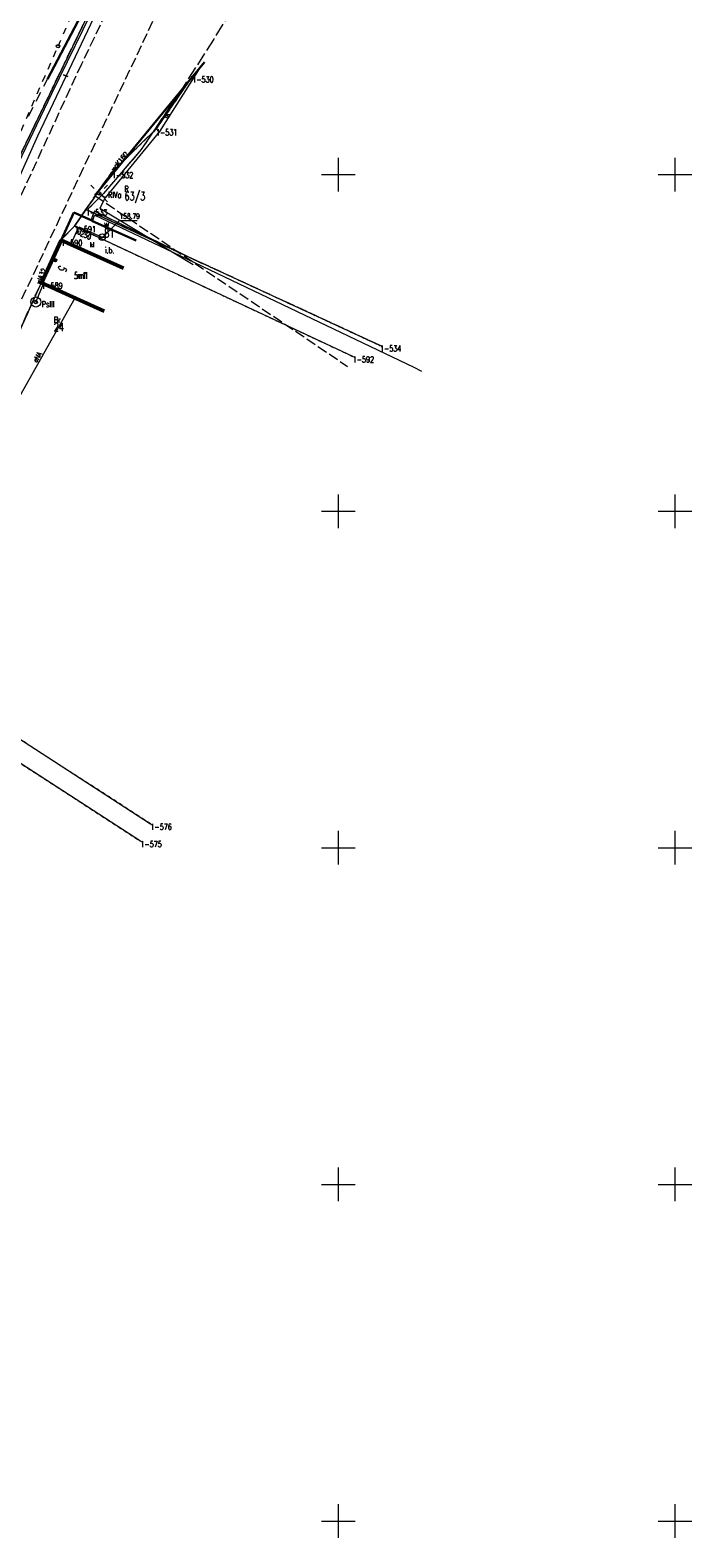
# Model space of a CAD drawing. Header units: metres. Extents: x 5598798 to 5599616, y 5661498 to 5662453.
# Tile 4 of 16: x 5599154 to 5599252, y 5661498 to 5661721. Entities that reach past the tile are written whole.
import ezdxf
from ezdxf.enums import TextEntityAlignment as Align

# ---------------------------------------------------------------- set-up
doc = ezdxf.new("R2010")
doc.units = ezdxf.units.M
doc.header["$MEASUREMENT"] = 0
for name, pattern in [('2_KTJZ01', [2, 1.5, -0.5]), ('2_KTOK02', [2.5, 1.5, -1]), ('2_KTPL01', [2, 1.5, -0.5]), ('4_SUPB_P_01', [2.5, 2, -0.5]), ('4_SUPE04', [2, 1, -1]), ('GUK', [2, 1.5, -0.5]), ('GUZ', [1, 0.5, -0.5])]:
    doc.linetypes.add(name, pattern=pattern)
doc.layers.get('0').update_dxf_attribs({"color": 250, "lineweight": 100})
for name, color, linetype, lineweight in [('BUIB_E_T_6', 7, 'Continuous', 13), ('BUIB_L_10', 7, 'Continuous', 30), ('Dzialki', 7, 'Continuous', 13), ('EADTD_T_0', 214, 'Continuous', 30), ('EAPADR_T_0', 214, 'Continuous', 13), ('EGBB_E_T_0', 7, 'Continuous', 13), ('EGBB_E_T_1', 7, 'Continuous', 13), ('EGBB_L_0', 34, 'Continuous', 53), ('Kontury', 90, 'GUK', 13), ('KTJZ_L_0', 7, '2_KTJZ01', 13), ('KTOK_L_1', 7, 'Continuous', 13), ('KTOK_L_4', 7, 'Continuous', 30), ('KTPL_L_0', 7, '2_KTPL01', 13), ('Numery_dzialek', 7, 'Continuous', 13), ('Numery_konturow', 90, 'Continuous', 13), ('Numery_punktow', 7, 'Continuous', 13), ('Numery_uzytkow', 90, 'Continuous', 13), ('Podzial_sekcyjny_krzyze', 7, 'Continuous', 13), ('Punkty', 7, 'Continuous', 13), ('SUPE_E_T_3', 1, 'Continuous', 13), ('SUPE_L_3', 1, 'Continuous', 13), ('SUPK_E_T_1', 34, 'Continuous', 13), ('SUPK_L_1', 34, 'Continuous', 13), ('SUPT_E_T_0', 30, 'Continuous', 13), ('SUPT_L_0', 30, 'Continuous', 13), ('SUPW_E_T_0', 5, 'Continuous', 13), ('SUPW_E_T_1', 5, 'Continuous', 13), ('SUPW_L_0', 5, 'Continuous', 13), ('SUPW_L_1', 5, 'Continuous', 13), ('SUSM_T_0', 7, 'Continuous', 13), ('SUSM_T_3', 7, 'Continuous', 13), ('SUTK_T_0', 34, 'Continuous', 13), ('SUUK_E_T_1', 7, 'Continuous', 13), ('SUUK_T_1', 7, 'Continuous', 13), ('SUUW_T_1', 7, 'Continuous', 13), ('Uzytki', 90, 'GUZ', 13)]:
    doc.layers.add(name, color=color, linetype=linetype, lineweight=lineweight)
doc.styles.get("Standard").update_dxf_attribs({"font": 'Simplex.shx', "width": 0.75})

# ---------------------------------------------------------------- blocks, each defined once
blk = doc.blocks.new('GRO')
at = {"linetype": 'Continuous'}
blk.add_circle((0, 0), 0.045, dxfattribs=at)
blk = doc.blocks.new('1_PADR')
at = {"linetype": 'Continuous'}
for p, q in [((-0.17675, -0.17675), (0.17675, 0.17675)), ((0.17675, -0.17675), (-0.17675, 0.17675))]:
    blk.add_line(p, q, dxfattribs=at)
blk.add_circle((0, 0), 0.25, dxfattribs=at)
blk = doc.blocks.new('4_SUSM04_01')
at = {"linetype": 'Continuous'}
blk.add_circle((0, 0), 0.25, dxfattribs=at)
blk = doc.blocks.new('4_SUSM01')
at = {"linetype": 'Continuous'}
for p, q in [((-0.74249, 0.74249), (-1.23746, 1.23746)), ((0.74249, 0.74249), (1.23746, 1.23746)), ((-0.74249, -0.74249), (-1.23746, -1.23746)), ((0.74249, -0.74249), (1.23746, -1.23746))]:
    blk.add_line(p, q, dxfattribs=at)
blk.add_circle((0, 0), 0.245, dxfattribs=at)
blk = doc.blocks.new('4_SUPS01_05')
at = {"linetype": 'Continuous'}
blk.add_circle((0, 0), 0.0625, dxfattribs=at)
blk = doc.blocks.new('4_SUUS07')
at = {"linetype": 'Continuous'}
blk.add_line((-0.5, 0), (0.5, 0), dxfattribs=at)
blk.add_circle((0, 0), 0.5, dxfattribs=at)
blk = doc.blocks.new('4_SUUS13')
at = {"linetype": 'Continuous'}
for radius in [0.75, 0.25]:
    blk.add_circle((0, 0), radius, dxfattribs=at)

msp = doc.modelspace()

# ---------------------------------------------------------------- linework, layer by layer
at = {"layer": 'BUIB_L_10', "linetype": 'Continuous'}
for p, q in [((5599158.81, 5661690.27), (5599160.69, 5661694.37)), ((5599160.69, 5661694.37), (5599163.24, 5661693.22)), ((5599163.24, 5661693.22), (5599163.47, 5661693.11)), ((5599163.47, 5661693.11), (5599169.93, 5661690.2)), ((5599168.08, 5661686.1), (5599158.81, 5661690.27))]:
    msp.add_line(p, q, dxfattribs=at)
at = {"layer": 'Dzialki'}
for p, q in [((5599148.41, 5661693.96), (5599172.35, 5661743.59)), ((5599178.27, 5661714.59), (5599172.89, 5661706.73)), ((5599172.89, 5661706.73), (5599166.34, 5661700.38)), ((5599166.34, 5661700.38), (5599162.48, 5661694.84)), ((5599162.48, 5661694.84), (5599160.79, 5661692.35)), ((5599206.16, 5661674.62), (5599162.48, 5661694.84)), ((5599160.79, 5661692.35), (5599158.76, 5661690.31)), ((5599202.11, 5661673), (5599160.79, 5661692.35)), ((5599158.76, 5661690.31), (5599155.84, 5661683.95)), ((5599155.84, 5661683.95), (5599136.04, 5661640.04)), ((5599129.55, 5661631.14), (5599172.06, 5661603.57)), ((5599170.57, 5661601), (5599127.81, 5661628.71))]:
    msp.add_line(p, q, dxfattribs=at)
at = {"layer": 'EGBB_L_0', "linetype": 'Continuous'}
for p, q in [((5599155.89, 5661683.91), (5599158.81, 5661690.27)), ((5599158.81, 5661690.27), (5599168.08, 5661686.1)), ((5599165.2, 5661679.71), (5599155.89, 5661683.91))]:
    msp.add_line(p, q, dxfattribs=at)
at = {"layer": 'Kontury'}
for p, q in [((5599148.41, 5661693.96), (5599172.35, 5661743.59)), ((5599172.89, 5661706.73), (5599178.27, 5661714.59)), ((5599166.34, 5661700.38), (5599172.89, 5661706.73)), ((5599162.48, 5661694.84), (5599166.34, 5661700.38)), ((5599160.79, 5661692.35), (5599162.48, 5661694.84)), ((5599206.17, 5661674.62), (5599162.48, 5661694.84)), ((5599158.76, 5661690.31), (5599160.79, 5661692.35)), ((5599155.84, 5661683.95), (5599158.76, 5661690.31)), ((5599136.04, 5661640.04), (5599155.84, 5661683.95))]:
    msp.add_line(p, q, dxfattribs=at)
at = {"layer": 'KTJZ_L_0', "linetype": '2_KTJZ01'}
for p, q in [((5599167.19, 5661727.62), (5599161.82, 5661716.42)), ((5599161.53, 5661699.74), (5599173.74, 5661725.53)), ((5599161.82, 5661716.42), (5599152.64, 5661696.54)), ((5599152.13, 5661679.75), (5599161.53, 5661699.74))]:
    msp.add_line(p, q, dxfattribs=at)
at = {"layer": 'KTOK_L_1', "linetype": '2_KTOK02'}
msp.add_line((5599153.946801, 5661708.707327), (5599156.768812, 5661714.174973), dxfattribs=at)
at = {"layer": 'KTOK_L_4', "linetype": 'Continuous'}
for p, q in [((5599156.768812, 5661714.174973), (5599167.170567, 5661734.000977)), ((5599163.81, 5661696.88), (5599180.08, 5661716.71))]:
    msp.add_line(p, q, dxfattribs=at)
at = {"layer": 'KTPL_L_0', "linetype": '2_KTPL01'}
for p, q in [((5599180.08, 5661716.71), (5599163.81, 5661696.88)), ((5599163.81, 5661696.88), (5599201.36, 5661671.51))]:
    msp.add_line(p, q, dxfattribs=at)
at = {"layer": 'Podzial_sekcyjny_krzyze'}
for p, q in [((5599200, 5661697.5), (5599200, 5661702.5)), ((5599250, 5661697.5), (5599250, 5661702.5)), ((5599197.5, 5661700), (5599202.5, 5661700)), ((5599247.5, 5661700), (5599252.5, 5661700)), ((5599200, 5661647.5), (5599200, 5661652.5)), ((5599250, 5661647.5), (5599250, 5661652.5)), ((5599197.5, 5661650), (5599202.5, 5661650)), ((5599247.5, 5661650), (5599252.5, 5661650)), ((5599200, 5661597.5), (5599200, 5661602.5)), ((5599250, 5661597.5), (5599250, 5661602.5)), ((5599197.5, 5661600), (5599202.5, 5661600)), ((5599247.5, 5661600), (5599252.5, 5661600)), ((5599200, 5661547.5), (5599200, 5661552.5)), ((5599250, 5661547.5), (5599250, 5661552.5)), ((5599197.5, 5661550), (5599202.5, 5661550)), ((5599247.5, 5661550), (5599252.5, 5661550)), ((5599200, 5661497.5), (5599200, 5661502.5)), ((5599250, 5661497.5), (5599250, 5661502.5)), ((5599197.5, 5661500), (5599202.5, 5661500)), ((5599247.5, 5661500), (5599252.5, 5661500))]:
    msp.add_line(p, q, dxfattribs=at)
at = {"layer": 'SUPE_L_3', "linetype": '4_SUPE04'}
for p, q in [((5599158.332094, 5661719.064332), (5599172.421291, 5661751.519683)), ((5599148.021884, 5661695.534034), (5599158.332094, 5661719.064332))]:
    msp.add_line(p, q, dxfattribs=at)
at = {"layer": 'SUPE_L_3', "linetype": 'Continuous'}
for p, q in [((5599179.15, 5661715.45), (5599173.4, 5661706.41)), ((5599173.4, 5661706.41), (5599165.36, 5661696.53)), ((5599164.45, 5661697.21), (5599165.36, 5661696.53)), ((5599165.36, 5661696.53), (5599164.56, 5661695)), ((5599164.56, 5661695), (5599178.42, 5661686.66)), ((5599160.846586, 5661681.673946), (5599149.92, 5661662.3))]:
    msp.add_line(p, q, dxfattribs=at)
at = {"layer": 'SUPK_L_1', "linetype": 'Continuous'}
for p, q in [((5599163.66, 5661693.78), (5599163.47, 5661693.11)), ((5599163.66, 5661693.78), (5599163.47, 5661693.11)), ((5599163.86, 5661693.92), (5599163.66, 5661693.78)), ((5599163.86, 5661693.92), (5599163.66, 5661693.78)), ((5599174.39, 5661688.91), (5599163.86, 5661693.92)), ((5599174.39, 5661688.91), (5599163.86, 5661693.92)), ((5599160.25, 5661689.62), (5599161.44, 5661692.27)), ((5599160.25, 5661689.62), (5599161.44, 5661692.27)), ((5599161.44, 5661692.27), (5599164.9, 5661690.71)), ((5599161.44, 5661692.27), (5599164.9, 5661690.71)), ((5599211.26, 5661671.34), (5599174.39, 5661688.91)), ((5599212.36, 5661670.78), (5599211.26, 5661671.34))]:
    msp.add_line(p, q, dxfattribs=at)
at = {"layer": 'SUPT_L_0', "linetype": 'Continuous'}
for p, q in [((5599157.421027, 5661712.050333), (5599172.422232, 5661742.67554)), ((5599155.313425, 5661705.739483), (5599166.67415, 5661729.708853)), ((5599179.15, 5661715.45), (5599173.4, 5661706.41)), ((5599149.624419, 5661695.89561), (5599157.421027, 5661712.050333)), ((5599173.4, 5661706.41), (5599165.36, 5661696.53)), ((5599142.364839, 5661676.801704), (5599155.313425, 5661705.739483)), ((5599165.36, 5661696.53), (5599164.45, 5661697.21)), ((5599165.36, 5661696.53), (5599164.56, 5661695)), ((5599164.56, 5661695), (5599178.42, 5661686.66))]:
    msp.add_line(p, q, dxfattribs=at)
at = {"layer": 'SUPW_L_0', "linetype": '4_SUPB_P_01'}
for p, q in [((5599185.42, 5661726.64), (5599181.47, 5661720.11)), ((5599181.47, 5661720.11), (5599176.56, 5661712.47)), ((5599176.56, 5661712.47), (5599170.7, 5661703.74)), ((5599170.7, 5661703.74), (5599165.11, 5661697.21)), ((5599165.11, 5661697.21), (5599162.78, 5661694.86)), ((5599163.44, 5661693.89), (5599163.24, 5661693.22)), ((5599163.74, 5661694.55), (5599163.44, 5661693.89)), ((5599179.82, 5661686.75), (5599163.74, 5661694.55))]:
    msp.add_line(p, q, dxfattribs=at)
at = {"layer": 'SUPW_L_0', "linetype": 'Continuous'}
for p, q in [((5599176.56, 5661712.47), (5599170.7, 5661703.74)), ((5599170.7, 5661703.74), (5599165.11, 5661697.21)), ((5599165.11, 5661697.21), (5599162.78, 5661694.86)), ((5599163.44, 5661693.89), (5599163.24, 5661693.22)), ((5599163.74, 5661694.55), (5599163.44, 5661693.89)), ((5599179.82, 5661686.75), (5599163.74, 5661694.55))]:
    msp.add_line(p, q, dxfattribs=at)
at = {"layer": 'SUPW_L_1', "linetype": 'Continuous'}
msp.add_line((5599155.03, 5661681.08), (5599156.176144, 5661683.780913), dxfattribs=at)
at = {"layer": 'SUTK_T_0', "linetype": 'Continuous'}
for p, q in [((5599165.038223, 5661690.775112), (5599167.471039, 5661693.205715)), ((5599167.471039, 5661693.205715), (5599170.076734, 5661693.205715))]:
    msp.add_line(p, q, dxfattribs=at)
at = {"layer": 'Uzytki'}
for p, q in [((5599148.41, 5661693.96), (5599172.35, 5661743.59)), ((5599178.27, 5661714.59), (5599172.89, 5661706.73)), ((5599172.89, 5661706.73), (5599166.34, 5661700.38)), ((5599166.34, 5661700.38), (5599162.48, 5661694.84)), ((5599162.48, 5661694.84), (5599160.79, 5661692.35)), ((5599162.48, 5661694.84), (5599206.17, 5661674.62)), ((5599160.79, 5661692.35), (5599158.76, 5661690.31)), ((5599160.79, 5661692.35), (5599202.11, 5661673)), ((5599158.76, 5661690.31), (5599155.84, 5661683.95)), ((5599155.84, 5661683.95), (5599136.04, 5661640.04)), ((5599172.06, 5661603.57), (5599129.55, 5661631.14)), ((5599127.81, 5661628.71), (5599170.57, 5661601))]:
    msp.add_line(p, q, dxfattribs=at)

# ---------------------------------------------------------------- block references
at = {"layer": 'EAPADR_T_0'}
msp.add_blockref('1_PADR', (5599157.901482, 5661687.276991), dxfattribs=at)
at = {"layer": 'Punkty'}
for p in [(5599178.27, 5661714.59), (5599172.89, 5661706.73), (5599166.34, 5661700.38), (5599162.48, 5661694.84), (5599160.79, 5661692.35), (5599158.76, 5661690.31), (5599155.84, 5661683.95), (5599202.11, 5661673), (5599206.16, 5661674.62), (5599172.06, 5661603.57), (5599170.57, 5661601)]:
    msp.add_blockref('GRO', p, dxfattribs=at)
at = {"layer": 'SUSM_T_0'}
msp.add_blockref('4_SUSM01', (5599164.45, 5661697.21), dxfattribs=at)
at = {"layer": 'SUSM_T_3'}
msp.add_blockref('4_SUSM04_01', (5599158.332094, 5661719.064332), dxfattribs=at)
at = {"layer": 'SUTK_T_0'}
msp.add_blockref('4_SUPS01_05', (5599164.9, 5661690.71), dxfattribs=at)
at = {"layer": 'SUUK_T_1'}
msp.add_blockref('4_SUUS07', (5599164.9, 5661690.71), dxfattribs=at)
at = {"layer": 'SUUW_T_1'}
msp.add_blockref('4_SUUS13', (5599155.03, 5661681.08), dxfattribs=at)

# ---------------------------------------------------------------- texts
at = {"layer": 'BUIB_E_T_6', "width": 0.7}
msp.add_text('i.b.', height=0.9, dxfattribs=at).set_placement((5599165.29629, 5661688.761974), align=Align.MIDDLE_LEFT)
at = {"layer": 'EADTD_T_0', "width": 0.7}
msp.add_text('5', height=1.25, rotation=245.432832, dxfattribs=at).set_placement((5599158.439424, 5661686.269936), align=Align.CENTER)
at = {"layer": 'EGBB_E_T_0', "width": 0.7}
msp.add_text('m1', height=1, dxfattribs=at).set_placement((5599161.807896, 5661684.9975), align=Align.MIDDLE_CENTER)
at = {"layer": 'EGBB_E_T_1', "width": 0.7}
msp.add_text('5m1', height=1, dxfattribs=at).set_placement((5599161.7713, 5661684.9975), align=Align.MIDDLE_CENTER)
at = {"layer": 'Numery_dzialek', "width": 0.7}
for s, p in [('63/3', (5599168.195703, 5661697.434409)), ('81', (5599165.196043, 5661691.936501)), ('24', (5599157.70867, 5661677.996133))]:
    msp.add_text(s, height=1.26, dxfattribs=at).set_placement(p, align=Align.TOP_LEFT)
at = {"layer": 'Numery_konturow', "width": 0.7}
for s, p in [('RIVa', (5599167.735486, 5661697.434644)), ('PsIII', (5599157.761919, 5661681.204831))]:
    msp.add_text(s, height=0.9, dxfattribs=at).set_placement(p, align=Align.TOP_RIGHT)
at = {"layer": 'Numery_punktow', "width": 0.7}
for s, p in [('1-530', (5599178.27, 5661714.59)), ('1-531', (5599172.89, 5661706.73)), ('1-532', (5599166.34, 5661700.38)), ('1-533', (5599162.48, 5661694.84)), ('1-591', (5599160.79, 5661692.35)), ('1-590', (5599158.76, 5661690.31)), ('1-589', (5599155.84, 5661683.95)), ('1-592', (5599202.11, 5661673)), ('1-534', (5599206.16, 5661674.62)), ('1-576', (5599172.06, 5661603.57)), ('1-575', (5599170.57, 5661601))]:
    msp.add_text(s, height=0.9, dxfattribs=at).set_placement(p, align=Align.TOP_LEFT)
at = {"layer": 'Numery_uzytkow', "width": 0.7}
for s, p in [('R', (5599168.195746, 5661697.434644)), ('W', (5599165.196097, 5661691.936655)), ('Br', (5599157.70867, 5661677.996133))]:
    msp.add_text(s, height=0.9, dxfattribs=at).set_placement(p)
at = {"layer": 'SUPE_E_T_3', "width": 0.7}
msp.add_text('eNA', height=0.75, rotation=60.57773, dxfattribs=at).set_placement((5599155.259934, 5661672.906498), align=Align.MIDDLE_CENTER)
at = {"layer": 'SUPK_E_T_1', "width": 0.7}
msp.add_text('kl250', height=0.75, rotation=336.56, dxfattribs=at).set_placement((5599162.159449, 5661691.103699), align=Align.MIDDLE_CENTER)
at = {"layer": 'SUPT_E_T_0', "width": 0.7}
for s, rotation, p in [('t', 64.640518, (5599159.425803, 5661714.743985)), ('tK', 57.828879, (5599174.501574, 5661708.816939))]:
    msp.add_text(s, height=0.75, rotation=rotation, dxfattribs=at).set_placement(p, align=Align.MIDDLE_CENTER)
at = {"layer": 'SUPW_E_T_0', "width": 0.7}
msp.add_text('woK160', height=0.75, rotation=49.43485, dxfattribs=at).set_placement((5599167.445983, 5661701.924262), align=Align.MIDDLE_CENTER)
at = {"layer": 'SUPW_E_T_1', "width": 0.7}
msp.add_text('wlA32', height=0.75, rotation=67.005867, dxfattribs=at).set_placement((5599155.839423, 5661684.925539), align=Align.MIDDLE_CENTER)
at = {"layer": 'SUTK_T_0', "width": 0.7}
msp.add_text('158.79', height=0.75, dxfattribs=at).set_placement((5599167.471039, 5661693.455715))
at = {"layer": 'SUUK_E_T_1', "width": 0.7}
msp.add_text('kl', height=0.75, dxfattribs=at).set_placement((5599163.028121, 5661689.230354))

doc.saveas('drawing.dxf')
